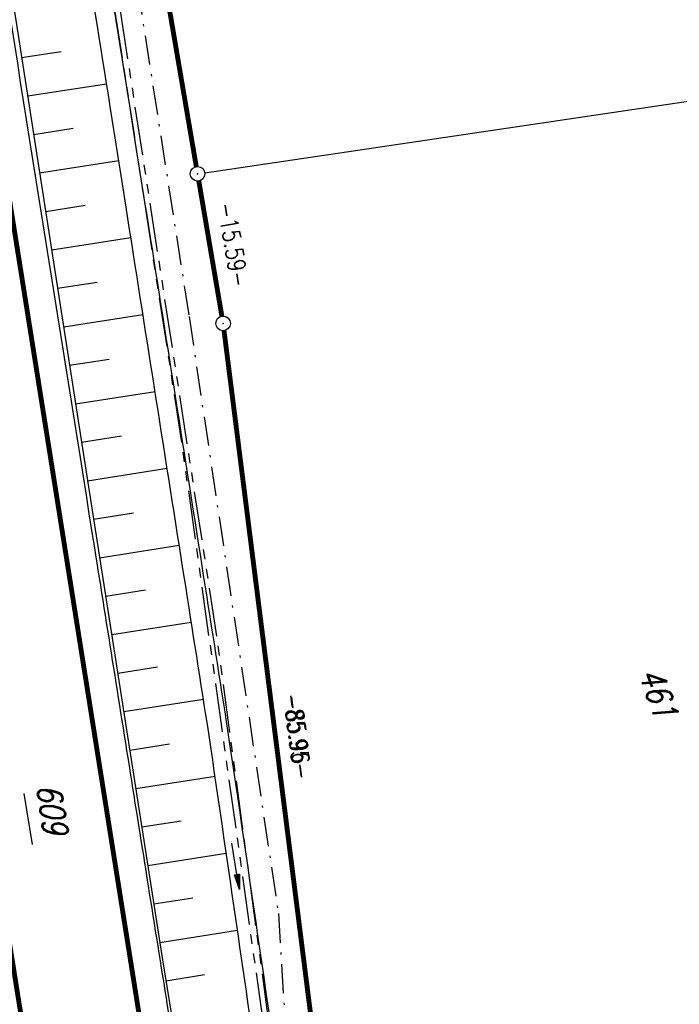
# Model space of a CAD drawing. Extents: x 447827 to 448299, y 438389 to 439851.
# Tile 33 of 116: x 448128 to 448195, y 438922 to 439023. Entities that reach past the tile are written whole.
import ezdxf

# ---------------------------------------------------------------- set-up
doc = ezdxf.new("R2010")
doc.units = 0
doc.header["$LTSCALE"] = 2
doc.header["$MEASUREMENT"] = 0
for name, pattern in [('AUSGEZOGEN', [0]), ('BAB-FM2', [2.6, 1.5, -0.5, 0.1, -0.5]), ('PHANTOMX2', [5, 2.5, -0.5, 0.5, -0.5, 0.5, -0.5])]:
    doc.linetypes.add(name, pattern=pattern)
doc.layers.get('0').update_dxf_attribs({"linetype": 'AUSGEZOGEN'})
for name, color, linetype in [('210-ABSTAND', 8, 'AUSGEZOGEN'), ('210-FLSTNR-BAB', 7, 'AUSGEZOGEN'), ('210-GRENZL', 8, 'AUSGEZOGEN'), ('210-GRENZL-BAB', 7, 'AUSGEZOGEN'), ('210-GRENZP-BAB', 7, 'AUSGEZOGEN'), ('211-ABSTAND', 8, 'AUSGEZOGEN'), ('211-FLSTNR', 8, 'AUSGEZOGEN'), ('211-GRENZL-BAB', 7, 'AUSGEZOGEN'), ('BAB_FM', 5, 'BAB-FM2'), ('BOESCHG', 250, 'AUSGEZOGEN'), ('FBRTOP', 250, 'AUSGEZOGEN'), ('GRABEN', 250, 'AUSGEZOGEN'), ('Lichtwellenleiter COLT', 46, 'PHANTOMX2'), ('Lichtwellenleiter GLH', 46, 'PHANTOMX2'), ('MULDE', 250, 'AUSGEZOGEN'), ('PFEILTOP', 200, 'AUSGEZOGEN'), ('SCHLITZRINNE', 200, 'AUSGEZOGEN')]:
    doc.layers.add(name, color=color, linetype=linetype)
doc.styles.add('ROMANS', font='romans.shx', dxfattribs={"width": 0.8})

# ---------------------------------------------------------------- blocks, each defined once
blk = doc.blocks.new('PFEIL2')
at = {"color": 0}
for p, q in [((0.88, 0), (-2.4, -0.01)), ((0.88, -0.27), (0.88, 0.28)), ((0.88, 0.28), (2.43, 0.01)), ((0.91, 0.27), (0.88, 0.26)), ((0.97, 0.26), (0.88, 0.25)), ((1.02, 0.25), (0.88, 0.23)), ((1.07, 0.24), (0.88, 0.21)), ((1.13, 0.23), (0.88, 0.19)), ((1.18, 0.22), (0.88, 0.17)), ((1.24, 0.21), (0.88, 0.15)), ((1.29, 0.21), (0.88, 0.14)), ((1.34, 0.2), (0.88, 0.12)), ((1.4, 0.19), (0.88, 0.1)), ((1.45, 0.18), (0.88, 0.08)), ((1.51, 0.17), (0.88, 0.06)), ((1.56, 0.16), (0.88, 0.04)), ((1.61, 0.15), (0.88, 0.02)), ((1.67, 0.14), (0.88, 0.01)), ((1.72, 0.13), (0.88, -0.01)), ((1.78, 0.12), (0.88, -0.03)), ((1.83, 0.11), (0.88, -0.05)), ((1.88, 0.1), (0.88, -0.07)), ((1.94, 0.09), (0.88, -0.09)), ((2.05, 0.08), (0.88, -0.12)), ((1.99, 0.08), (0.88, -0.11)), ((2.1, 0.07), (0.88, -0.14)), ((2.15, 0.06), (0.88, -0.16)), ((2.21, 0.05), (0.88, -0.18)), ((2.26, 0.04), (0.88, -0.2)), ((2.32, 0.03), (0.88, -0.22)), ((2.37, 0.02), (0.88, -0.23)), ((2.42, 0.01), (0.88, -0.25)), ((2.43, 0.01), (0.88, -0.27))]:
    blk.add_line(p, q, dxfattribs=at)
blk = doc.blocks.new('GST')
at = {"color": 0}
blk.add_circle((0, 0), 0.75, dxfattribs=at)
blk.add_point((0, 0), dxfattribs=at)

msp = doc.modelspace()

# ---------------------------------------------------------------- hatches: boundary and pattern name
at = {"layer": 'SCHLITZRINNE'}
h = msp.add_hatch(dxfattribs=at)
h.set_pattern_fill('_USER', color=256, scale=1.5, angle=45, style=0, pattern_type=0)
h.set_pattern_definition([(324.8574, (448134.7023, 438851.6164), (0.86342, 1.226583), [])])
edge = h.paths.add_edge_path()
edge.add_line((448125.44, 438906.45), (448125.94, 438906.53))
edge.add_line((448125.94, 438906.53), (448126.04, 438905.88))
edge.add_arc((261507.52, 409202.34), 188967.65, 9.0399539, 9.0437441, ccw=False)
edge.add_line((448128, 438893.53), (448131.93, 438868.85))
edge.add_line((448131.93, 438868.85), (448133.25, 438860.54))
edge.add_arc((449371.2, 439057.49), 1253.51, 189.03994, 189.27782)
edge.add_arc((454072.82, 439825.55), 6017.45, 189.277818, 189.386388)
edge.add_arc((449284.38, 439033.99), 1164.03, 189.38639, 189.87641)
edge.add_arc((450764.43, 439291.68), 2666.35, 189.87641, 190.20018)
edge.add_arc((449881.19, 439132.75), 1768.93, 190.20018, 190.58896)
edge.add_arc((450188.85, 439190.27), 2081.91, 190.58896, 190.94733)
edge.add_arc((450096.34, 439172.37), 1987.69, 190.94733, 191.30769)
edge.add_arc((450103.53, 439173.81), 1995.02, 191.30769, 191.66737)
edge.add_arc((450113.91, 439175.96), 2005.62, 191.66737, 192.02417)
edge.add_arc((450128.35, 439179.03), 2020.39, 192.02417, 192.37965)
edge.add_arc((450121.64, 439177.56), 2013.51, 192.37965, 192.73712)
edge.add_arc((450090.71, 439170.57), 1981.8, 192.73712, 193.09744)
edge.add_arc((450089.72, 439170.34), 1980.78, 193.09744, 193.45758)
edge.add_arc((450128.15, 439179.53), 2020.3, 193.45758, 193.81418)
edge.add_arc((450131.05, 439180.24), 2023.28, 193.81418, 194.17021)
edge.add_arc((450093.87, 439170.86), 1984.94, 194.17021, 194.52965)
edge.add_arc((450094.25, 439170.96), 1985.34, 194.52965, 194.88949)
edge.add_arc((450121.51, 439178.2), 2013.54, 194.88949, 195.2468)
edge.add_arc((450124.65, 439179.06), 2016.8, 195.2468, 195.60287)
edge.add_arc((450111.38, 439175.36), 2003.02, 195.60287, 195.96017)
edge.add_arc((450101.56, 439172.55), 1992.8, 195.96017, 196.3197)
edge.add_arc((450106.36, 439173.95), 1997.81, 196.3197, 196.67878)
edge.add_arc((450107.84, 439174.39), 1999.35, 196.67878, 197.03752)
edge.add_arc((450104.44, 439173.35), 1995.79, 197.03752, 197.39658)
edge.add_arc((450114, 439176.35), 2005.81, 197.39658, 197.75366)
edge.add_arc((450121.01, 439178.59), 2013.17, 197.75366, 198.1101)
edge.add_arc((450117.03, 439177.29), 2008.99, 198.1101, 198.46756)
edge.add_arc((450103.87, 439172.9), 1995.12, 198.46756, 198.82627)
edge.add_arc((450099.45, 439171.39), 1990.45, 198.82627, 199.18578)
edge.add_arc((450113.54, 439176.29), 2005.36, 199.18578, 199.54396)
edge.add_arc((450116.79, 439177.45), 2008.81, 199.54396, 199.90126)
edge.add_arc((450108.06, 439174.29), 1999.53, 199.90126, 200.25939)
edge.add_arc((450108.41, 439174.41), 1999.9, 200.25939, 200.61774)
edge.add_arc((450110.76, 439175.3), 2002.41, 200.61774, 200.97587)
edge.add_arc((450111.89, 439175.73), 2003.62, 200.97587, 201.33369)
edge.add_arc((450111.74, 439175.67), 2003.46, 201.33369, 201.69152)
edge.add_arc((450110.58, 439175.21), 2002.21, 201.69152, 202.04953)
edge.add_arc((450111.61, 439175.63), 2003.32, 202.04953, 202.40744)
edge.add_arc((450109.6, 439174.8), 2001.15, 202.40744, 202.76584)
edge.add_arc((450106.41, 439173.46), 1997.69, 202.76584, 203.10007)
edge.add_line((448125.44, 438906.45), (448125.55, 438905.8))
edge.add_arc((261507.37, 409202.31), 188967.3, 9.0399539, 9.0437441, ccw=False)
edge.add_line((448127.51, 438893.46), (448131.44, 438868.77))
edge.add_line((448131.44, 438868.77), (448132.72, 438860.75))
h = msp.add_hatch(dxfattribs=at)
h.set_pattern_fill('_USER', color=256, scale=1.5, angle=45, style=0, pattern_type=0)
h.set_pattern_definition([(326.72764, (448148.0771, 438778.445), (0.822929, 1.254108), [])])
edge = h.paths.add_edge_path()
edge.add_line((448125.94, 438906.53), (448126.04, 438905.88))
edge.add_arc((261507.52, 409202.34), 188967.65, 9.0399539, 9.0437441, ccw=False)
edge.add_line((448128, 438893.53), (448131.93, 438868.85))
edge.add_line((448131.93, 438868.85), (448133.25, 438860.54))
edge.add_arc((449371.2, 439057.49), 1253.51, 189.03994, 189.27782)
edge.add_arc((454072.82, 439825.55), 6017.45, 189.277818, 189.386388)
edge.add_arc((449284.38, 439033.99), 1164.03, 189.38639, 189.87641)
edge.add_arc((450764.43, 439291.68), 2666.35, 189.87641, 190.20018)
edge.add_arc((449881.19, 439132.75), 1768.93, 190.20018, 190.58896)
edge.add_arc((450188.85, 439190.27), 2081.91, 190.58896, 190.94733)
edge.add_arc((450096.34, 439172.37), 1987.69, 190.94733, 191.30769)
edge.add_arc((450103.53, 439173.81), 1995.02, 191.30769, 191.66737)
edge.add_arc((450113.91, 439175.96), 2005.62, 191.66737, 192.02417)
edge.add_arc((450128.35, 439179.03), 2020.39, 192.02417, 192.37965)
edge.add_arc((450121.64, 439177.56), 2013.51, 192.37965, 192.73712)
edge.add_arc((450090.71, 439170.57), 1981.8, 192.73712, 193.09744)
edge.add_arc((450089.72, 439170.34), 1980.78, 193.09744, 193.45758)
edge.add_arc((450128.15, 439179.53), 2020.3, 193.45758, 193.81418)
edge.add_arc((450131.05, 439180.24), 2023.28, 193.81418, 194.17021)
edge.add_arc((450093.87, 439170.86), 1984.94, 194.17021, 194.52965)
edge.add_arc((450094.25, 439170.96), 1985.34, 194.52965, 194.88949)
edge.add_arc((450121.51, 439178.2), 2013.54, 194.88949, 195.2468)
edge.add_arc((450124.65, 439179.06), 2016.8, 195.2468, 195.60287)
edge.add_arc((450111.38, 439175.36), 2003.02, 195.60287, 195.96017)
edge.add_arc((450101.56, 439172.55), 1992.8, 195.96017, 196.3197)
edge.add_arc((450106.36, 439173.95), 1997.81, 196.3197, 196.67878)
edge.add_arc((450107.84, 439174.39), 1999.35, 196.67878, 197.03752)
edge.add_arc((450104.44, 439173.35), 1995.79, 197.03752, 197.39658)
edge.add_arc((450114, 439176.35), 2005.81, 197.39658, 197.75366)
edge.add_arc((450121.01, 439178.59), 2013.17, 197.75366, 198.1101)
edge.add_arc((450117.03, 439177.29), 2008.99, 198.1101, 198.46756)
edge.add_arc((450103.87, 439172.9), 1995.12, 198.46756, 198.82627)
edge.add_arc((450099.45, 439171.39), 1990.45, 198.82627, 199.18578)
edge.add_arc((450113.54, 439176.29), 2005.36, 199.18578, 199.54396)
edge.add_arc((450116.79, 439177.45), 2008.81, 199.54396, 199.90126)
edge.add_arc((450108.06, 439174.29), 1999.53, 199.90126, 200.25939)
edge.add_arc((450108.41, 439174.41), 1999.9, 200.25939, 200.61774)
edge.add_arc((450110.76, 439175.3), 2002.41, 200.61774, 200.97587)
edge.add_arc((450111.89, 439175.73), 2003.62, 200.97587, 201.33369)
edge.add_arc((450111.74, 439175.67), 2003.46, 201.33369, 201.69152)
edge.add_arc((450110.58, 439175.21), 2002.21, 201.69152, 202.04953)
edge.add_arc((450111.61, 439175.63), 2003.32, 202.04953, 202.40744)
edge.add_arc((450109.6, 439174.8), 2001.15, 202.40744, 202.76584)
edge.add_arc((450106.41, 439173.46), 1997.69, 202.76584, 203.10007)
edge.add_arc((450188.85, 439190.27), 2082.41, 190.79963, 190.94733)
edge.add_arc((450096.34, 439172.37), 1988.19, 190.94733, 191.30769)
edge.add_arc((450103.53, 439173.81), 1995.52, 191.30769, 191.66737)
edge.add_arc((450113.91, 439175.96), 2006.12, 191.66737, 192.02417)
edge.add_arc((450128.35, 439179.03), 2020.89, 192.02417, 192.37965)
edge.add_arc((450121.64, 439177.56), 2014.01, 192.37965, 192.4693)

# ---------------------------------------------------------------- linework, layer by layer
at = {"layer": '210-FLSTNR-BAB'}
msp.add_line((448127.99, 438943.79), (448128.82, 438938.57), dxfattribs=at)
at = {"layer": '210-GRENZL'}
msp.add_line((448146.57, 439007.57), (448227.77, 439019.56), dxfattribs=at)
at = {"layer": '210-GRENZL-BAB', "const_width": 0.5, "flags": 128}
for points in [[(448145.7, 439008.2), (448135.45, 439068.18)], [(448145.96, 439006.72), (448148.33, 438992.83)], [(448159.17, 438907.56), (448148.55, 438991.35)]]:
    msp.add_lwpolyline(points, dxfattribs=at)
at = {"layer": '211-GRENZL-BAB', "const_width": 0.5, "flags": 128}
msp.add_lwpolyline([(448159.17, 438907.56), (448151.04, 438971.69)], dxfattribs=at)
at = {"layer": 'BAB_FM'}
msp.add_lwpolyline([(448137.22, 439042.18), (448144.96, 438992.78), (448154.14, 438931.46), (448155.62, 438907.39), (448158.62, 438893.69), (448168.53, 438844.64), (448178.06, 438795.88), (448190.15, 438747.68), (448198.5, 438714.54)], dxfattribs=at)
at = {"layer": 'BOESCHG'}
for p, q in [((448127.75, 439019.4), (448131.8, 439020.03)), ((448128.37, 439015.45), (448136.48, 439016.71)), ((448128.99, 439011.5), (448133.05, 439012.13)), ((448129.6, 439007.54), (448137.73, 439008.81)), ((448130.22, 439003.59), (448134.29, 439004.23)), ((448130.84, 438999.64), (448138.97, 439000.91)), ((448131.45, 438995.69), (448135.52, 438996.32)), ((448132.07, 438991.74), (448140.22, 438993.01)), ((448132.68, 438987.78), (448136.76, 438988.42)), ((448133.3, 438983.83), (448141.46, 438985.1)), ((448133.92, 438979.88), (448138, 438980.52)), ((448134.53, 438975.93), (448142.7, 438977.21)), ((448135.15, 438971.98), (448139.24, 438972.61)), ((448135.77, 438968.02), (448143.95, 438969.3)), ((448136.39, 438964.07), (448140.48, 438964.71)), ((448137.01, 438960.12), (448145.19, 438961.4)), ((448137.63, 438956.17), (448141.72, 438956.81)), ((448138.25, 438952.22), (448146.43, 438953.5)), ((448138.86, 438948.26), (448142.95, 438948.9)), ((448139.48, 438944.31), (448147.63, 438945.59)), ((448140.1, 438940.36), (448144.15, 438940.99)), ((448140.72, 438936.41), (448148.78, 438937.67)), ((448141.34, 438932.46), (448145.35, 438933.08)), ((448141.96, 438928.5), (448149.94, 438929.75)), ((448142.59, 438924.55), (448146.55, 438925.2))]:
    msp.add_line(p, q, dxfattribs=at)
msp.add_lwpolyline([(448118.32, 439078.66), (448119.25, 439072.84), (448126.16, 439029.64), (448134.19, 438978.13), (448142.24, 438926.71), (448149.95, 438879.38), (448154.09, 438852.84), (448156.95, 438835.89), (448165.73, 438789.01), (448173, 438754.16), (448176.54, 438738.25), (448182.78, 438712.04)], dxfattribs=at)
at = {"layer": 'FBRTOP'}
for points in [[(448034.37, 439384.93, -0.000001), (448050.09, 439286.17, -0.000002), (448057.94, 439236.79)], [(448068.2, 439390.31, -0.000001), (448083.91, 439291.55, -0.000002), (448091.77, 439242.17)], [(448115.34, 439094.04, 0.000001), (448125.16, 439032.31, -0.000001), (448134.98, 438970.59, -0.000001), (448138.91, 438945.9, 0.000002), (448142.84, 438921.21, 0.000007), (448144.8, 438908.87, -0.000017), (448146.77, 438896.52), (448150.7, 438871.83), (448152.01, 438863.56, 0.001038), (448152.83, 438858.47, 0.000474), (448154.67, 438847.31, 0.002138), (448156.32, 438837.58, 0.001413), (448158.92, 438822.87, 0.001696), (448161.07, 438811.18, 0.001564), (448163.48, 438798.51, 0.001572), (448165.87, 438786.36, 0.001569), (448168.34, 438774.2, 0.001557), (448170.88, 438762.09, 0.001551), (448173.5, 438749.96, 0.00156), (448176.21, 438737.81, 0.001572), (448178.97, 438725.78, 0.001571), (448181.8, 438713.78, 0.000235), (448182.24, 438711.95, 0.001553)], [(448081.52, 439088.65, 0.000001), (448091.34, 439026.93, -0.000001), (448101.16, 438965.21, -0.000001), (448105.09, 438940.52, 0.000002), (448109.02, 438915.83, 0.000007), (448110.98, 438903.48, -0.000017), (448112.94, 438891.14), (448116.87, 438866.45), (448118.2, 438858.11, 0.001038), (448119.03, 438852.94, 0.000474), (448120.89, 438841.61, 0.002138), (448122.57, 438831.73, 0.001412), (448125.22, 438816.79, 0.001697), (448127.4, 438804.89, 0.001564), (448129.85, 438792, 0.001572), (448132.28, 438779.64, 0.001569), (448134.79, 438767.28, 0.001557), (448137.38, 438754.96, 0.001551), (448140.05, 438742.61, 0.00156), (448142.8, 438730.26, 0.001572), (448145.61, 438718.02, 0.001476), (448148.31, 438706.55, 0.001556)]]:
    msp.add_lwpolyline(points, format="xyb", dxfattribs=at)
at = {"layer": 'FBRTOP', "const_width": 0.5}
msp.add_lwpolyline([(448065.23, 439389.84), (448088.81, 439241.7), (448112.38, 439093.56), (448132.02, 438970.12), (448139.88, 438920.74), (448143.81, 438896.05), (448147.73, 438871.36), (448149.05, 438863.09), (448151.71, 438846.81), (448155.97, 438822.34), (448160.53, 438797.94), (448165.4, 438773.59), (448170.57, 438749.31), (448176.04, 438725.1), (448179.3, 438711.48)], dxfattribs=at)
msp.add_lwpolyline([(448091.93, 439145.73), (448100.53, 439091.68, 0.000001), (448110.35, 439029.96, -0.000001), (448120.17, 438968.23, -0.000001), (448124.1, 438943.54, 0.000002), (448128.03, 438918.85, 0.000007), (448129.99, 438906.51, -0.000017), (448131.96, 438894.16), (448135.88, 438869.47), (448137.2, 438861.18, 0.001038), (448138.03, 438856.05, 0.000474), (448139.88, 438844.81, 0.002138), (448141.54, 438835.02, 0.001413), (448144.16, 438820.21, 0.001696), (448146.32, 438808.43, 0.001564), (448148.75, 438795.66, 0.001572), (448151.16, 438783.42, 0.001569), (448153.65, 438771.17, 0.001557), (448156.21, 438758.97, 0.001551), (448158.85, 438746.74, 0.00156), (448161.58, 438734.5, 0.001572), (448164.36, 438722.38, 0.001571), (448167.21, 438710.29, 0.00009), (448167.38, 438709.58, 0.001553)], format="xyb", dxfattribs=at)
at = {"layer": 'GRABEN'}
for p, q in [((448127.98, 439017.93), (448127.98, 439017.93)), ((448128.6, 439013.98), (448128.6, 439013.98)), ((448129.22, 439010.03), (448129.22, 439010.03)), ((448129.83, 439006.07), (448129.83, 439006.07)), ((448130.45, 439002.12), (448130.45, 439002.12)), ((448131.06, 438998.17), (448131.07, 438998.17)), ((448131.68, 438994.22), (448131.68, 438994.22)), ((448132.3, 438990.27), (448132.3, 438990.27)), ((448132.91, 438986.31), (448132.92, 438986.31)), ((448133.53, 438982.36), (448133.53, 438982.36)), ((448134.15, 438978.41), (448134.15, 438978.41)), ((448134.77, 438974.46), (448134.77, 438974.46)), ((448135.38, 438970.5), (448135.39, 438970.5)), ((448136, 438966.55), (448136, 438966.55)), ((448136.62, 438962.6), (448136.62, 438962.6)), ((448137.24, 438958.65), (448137.24, 438958.65)), ((448137.86, 438954.7), (448137.86, 438954.7)), ((448138.48, 438950.75), (448138.48, 438950.75)), ((448139.09, 438946.79), (448139.1, 438946.79)), ((448139.71, 438942.84), (448139.71, 438942.84)), ((448140.33, 438938.89), (448140.33, 438938.89)), ((448140.95, 438934.94), (448140.95, 438934.94)), ((448141.57, 438930.99), (448141.57, 438930.99)), ((448142.19, 438927.03), (448142.19, 438927.03)), ((448142.83, 438923.09), (448142.83, 438923.09))]:
    msp.add_line(p, q, dxfattribs=at)
at = {"layer": 'Lichtwellenleiter COLT', "flags": 128}
msp.add_lwpolyline([(448009.52, 439833.75), (448011.83, 439814.84), (448022.86, 439739.26), (448030.58, 439692.06), (448033.66, 439662.67), (448034.27, 439659.87), (448034.65, 439656.96), (448036.78, 439648.13), (448050.92, 439574.94), (448059.85, 439523.14), (448063.58, 439496.42), (448066.09, 439474.64), (448068.21, 439461.98), (448069.29, 439451.29), (448069.73, 439437.55), (448071.68, 439407.32), (448083.12, 439349.79), (448092.63, 439299.41), (448097.6, 439273.76), (448099.73, 439261.94), (448100.92, 439253.83), (448105.64, 439227.99), (448112.18, 439189.02), (448117.89, 439148.66), (448121.14, 439131.65), (448126.67, 439095.87), (448128.37, 439084.79), (448130.46, 439068.61), (448144.2, 438979.77), (448153.62, 438912.71), (448156.26, 438894.98), (448169.88, 438821.47), (448188.41, 438734.18), (448193.34, 438713.72)], dxfattribs=at)
at = {"layer": 'Lichtwellenleiter GLH', "flags": 128}
msp.add_lwpolyline([(448008.87, 439833.64), (448012.77, 439800.67), (448020.08, 439759.7), (448023.77, 439738.98), (448034.49, 439656.87), (448036.62, 439648.04), (448043.77, 439613.25), (448044.25, 439610.86), (448044.7, 439608.34), (448055.84, 439546.33), (448058.65, 439529.9), (448060.04, 439521.79), (448068.72, 439450.74), (448070.6, 439423.58), (448087.39, 439329.61), (448101.86, 439249.13), (448108.7, 439207.21), (448119.92, 439138.49), (448129.27, 439079.99), (448147.84, 438959.61), (448154.42, 438910.71), (448156.07, 438898.83), (448157.9, 438888.53), (448166.44, 438840.09), (448182.54, 438758.01), (448182.54, 438758.01), (448194.66, 438713.93)], dxfattribs=at)
at = {"layer": 'MULDE'}
for points in [[(448153.55, 438904.03, 0.000672), (448152.78, 438910.12, 0.004211), (448152.65, 438911.07, 0.000261), (448147.39, 438947.23, 0.002567), (448146.84, 438950.89, 0.000174), (448144.33, 438966.88, 0.000075), (448138.48, 439004.04, 0.000193), (448136.85, 439014.37, -0.000053), (448130.88, 439052.13, -0.006136), (448130.02, 439057.99, -0.002019), (448127.73, 439075.78, -0.002019)], [(448155.4, 438905.31, 0.000559), (448154.76, 438910.37, 0.004211), (448154.63, 438911.36, 0.000261), (448149.37, 438947.51, 0.002567), (448148.81, 438951.2, 0.000174), (448146.3, 438967.19, 0.000075), (448140.46, 439004.35, 0.000193), (448138.82, 439014.69, -0.000053), (448132.85, 439052.44, -0.006136), (448132.01, 439058.26, -0.002019), (448129.72, 439076.02, -0.002019)]]:
    msp.add_lwpolyline(points, format="xyb", dxfattribs=at)

# ---------------------------------------------------------------- block references
at = {"layer": '210-GRENZP-BAB', "rotation": 279.0411497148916}
for p in [(448145.83, 439007.46), (448148.46, 438992.09)]:
    msp.add_blockref('GST', p, dxfattribs=at)
at = {"layer": 'PFEILTOP', "rotation": 279.0411497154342}
msp.add_blockref('PFEIL2', (448149.74, 438936.34), dxfattribs=at)

# ---------------------------------------------------------------- texts
at = {"layer": '210-ABSTAND', "char_height": 1.8, "attachment_point": 5, "style": 'ROMANS'}
for s, insert, rotation in [('-15.59-', (448149.48, 439000.17), 279.7099), ('-85.95-', (448156.08, 438949.74), 277.2183)]:
    msp.add_mtext(s, dxfattribs=dict(at, insert=insert, rotation=rotation))
at = {"layer": '210-FLSTNR-BAB', "style": 'ROMANS', "oblique": 15, "width": 0.8}
msp.add_text('609', height=2.5, rotation=279.0411, dxfattribs=at).set_placement((448129.25, 438944.55))
at = {"layer": '211-ABSTAND', "insert": (448156.14, 438949.6), "char_height": 1.8, "attachment_point": 5, "rotation": 277.2133, "style": 'ROMANS'}
msp.add_mtext('-85.96-', dxfattribs=at)
at = {"layer": '211-FLSTNR', "style": 'ROMANS', "oblique": 15, "width": 0.8}
msp.add_text('461', height=2.5, rotation=289.6609, dxfattribs=at).set_placement((448191.13, 438956.14))

doc.saveas('drawing.dxf')
